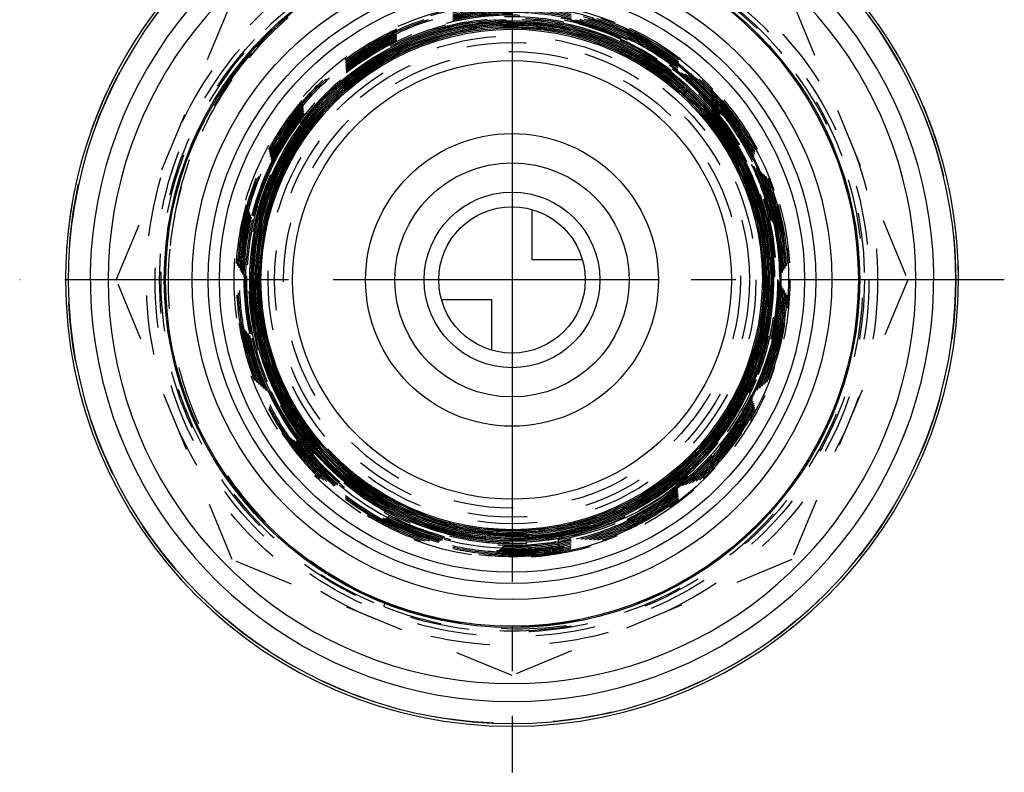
# Model space of a CAD drawing. Header units: millimetres. Extents: x 446 to 554, y 438 to 562.
# Tile 1 of 2: x 446 to 554, y 438 to 521. Entities that reach past the tile are written whole.
import ezdxf

# ---------------------------------------------------------------- set-up
doc = ezdxf.new("R2010")
doc.units = ezdxf.units.MM
doc.header["$LTSCALE"] = 65.185185
doc.linetypes.add('CENTER', pattern=[0.6, 0.375, -0.075, 0.075, -0.075])
doc.linetypes.add('HIDDEN', pattern=[0.2, 0.1, -0.1])
for name, color, linetype in [('ACHSEN_S', 7, 'CONTINUOUS'), ('KOERPER', 7, 'CONTINUOUS'), ('KONST.EL_MIT_GEO', 7, 'CONTINUOUS'), ('KURVEN', 7, 'CONTINUOUS')]:
    doc.layers.add(name, color=color, linetype=linetype)

msp = doc.modelspace()

# ---------------------------------------------------------------- linework, layer by layer
at = {"layer": 'ACHSEN_S', "color": 2, "linetype": 'CENTER'}
for p, q in [((500, 561.73), (500, 438.23)), ((553.8, 492.07), (446.2, 492.07))]:
    msp.add_line(p, q, dxfattribs=at)
at = {"layer": 'KOERPER', "color": 8, "linetype": 'HIDDEN'}
for radius in [48.5, 37.95]:
    msp.add_circle((500, 492.07), radius, dxfattribs=at)
msp.add_arc((500, 492.07), 48.8, 0, 180, dxfattribs=at)
at = {"layer": 'KOERPER', "color": 7, "linetype": 'Continuous'}
msp.add_arc((500, 492.07), 48.8, 180, 360, dxfattribs=at)
at = {"layer": 'KONST.EL_MIT_GEO', "color": 8, "linetype": 'HIDDEN'}
for p, q in [((456.75, 492.07), (469.42, 522.66)), ((530.58, 522.66), (543.25, 492.07)), ((469.42, 461.49), (456.75, 492.07)), ((543.25, 492.07), (530.58, 461.49)), ((505.01, 463.81), (505.28, 462.3)), ((500, 448.82), (469.42, 461.49)), ((530.58, 461.49), (500, 448.82)), ((486.15, 456.81), (485.97, 456.35))]:
    msp.add_line(p, q, dxfattribs=at)
for points in [[(507.76, 520.88), (509.4, 520.37), (511, 519.76), (512.56, 519.06), (514.08, 518.27), (515.55, 517.39), (516.97, 516.44), (518.33, 515.4), (519.63, 514.29), (520.86, 513.1), (522.01, 511.85), (523.1, 510.54), (524.1, 509.16), (525.03, 507.73), (525.87, 506.25), (526.62, 504.73), (527.28, 503.16), (527.85, 501.56), (528.33, 499.93), (528.71, 498.28), (529, 496.61), (529.19, 494.93), (529.28, 493.24), (529.27, 491.54), (529.17, 489.86), (528.97, 488.18), (528.67, 486.51), (528.28, 484.87), (527.79, 483.26), (527.21, 481.67), (526.54, 480.13), (525.79, 478.62), (524.95, 477.17), (524.02, 475.76), (523.02, 474.42), (521.94, 473.13), (520.79, 471.91), (519.57, 470.75), (518.29, 469.68), (516.94, 468.67), (515.55, 467.75), (514.1, 466.91), (512.61, 466.16), (511.07, 465.5), (509.5, 464.92), (507.91, 464.44), (506.28, 464.05), (505.01, 463.81)], [(471.26, 516.36), (472.56, 517.86), (474.01, 519.35), (475.54, 520.76)], [(505.01, 463.81), (503.66, 463.61), (501.95, 463.44), (500.23, 463.38), (498.52, 463.42), (496.8, 463.56), (495.1, 463.8), (493.42, 464.15), (491.76, 464.59), (490.13, 465.14), (488.54, 465.78), (486.99, 466.51), (485.48, 467.34), (484.03, 468.25), (482.63, 469.25), (481.3, 470.33), (480.03, 471.49), (478.83, 472.73), (477.72, 474.03), (476.68, 475.39), (475.72, 476.82), (474.85, 478.3), (474.08, 479.83), (473.39, 481.41), (472.8, 483.02), (472.31, 484.66), (471.92, 486.34), (471.62, 488.03), (471.43, 489.73), (471.35, 491.45), (471.36, 493.16), (471.48, 494.88), (471.7, 496.58), (472.02, 498.26), (472.44, 499.93), (472.97, 501.56), (473.58, 503.16), (474.3, 504.72), (475.1, 506.24), (475.99, 507.7), (476.97, 509.11), (478.04, 510.46), (479.18, 511.74), (480.39, 512.95), (481.68, 514.09), (483.03, 515.14), (484.44, 516.12), (485.91, 517), (487.43, 517.8), (488.99, 518.51), (490.6, 519.12), (492.23, 519.63), (493.9, 520.04), (495.58, 520.36), (497.28, 520.57)], [(502.42, 520.59), (504.12, 520.39), (505.81, 520.09), (507.48, 519.69), (509.12, 519.2), (510.73, 518.6), (512.3, 517.91), (513.82, 517.12), (515.29, 516.25), (516.71, 515.29), (518.07, 514.25), (519.37, 513.12), (520.59, 511.92), (521.74, 510.65), (522.82, 509.32), (523.81, 507.92), (524.71, 506.46), (525.53, 504.96), (526.25, 503.4), (526.88, 501.81), (527.42, 500.18), (527.85, 498.53), (528.19, 496.85), (528.42, 495.15), (528.55, 493.44), (528.58, 491.73), (528.51, 490.02), (528.33, 488.31), (528.05, 486.62), (527.67, 484.95), (527.2, 483.31), (526.62, 481.7), (525.95, 480.12), (525.19, 478.59), (524.33, 477.1), (523.39, 475.67), (522.36, 474.3), (521.26, 473), (520.08, 471.76), (518.82, 470.59), (517.5, 469.5), (516.12, 468.5), (514.67, 467.58), (513.18, 466.74), (511.64, 466), (510.05, 465.35), (508.43, 464.8), (506.78, 464.34), (505.11, 463.99), (503.42, 463.73), (501.71, 463.58), (500, 463.53), (498.29, 463.58), (496.59, 463.74), (494.89, 464), (493.22, 464.35), (491.57, 464.81), (489.95, 465.37), (488.37, 466.02), (486.83, 466.76), (485.34, 467.6), (483.9, 468.52), (482.52, 469.53), (481.2, 470.62), (479.95, 471.79), (478.77, 473.02), (477.67, 474.33), (476.65, 475.7), (475.71, 477.13), (474.86, 478.62), (474.1, 480.15), (473.43, 481.72), (472.86, 483.33), (472.39, 484.98), (472.01, 486.65), (471.74, 488.33), (471.57, 490.03), (471.5, 491.74), (471.53, 493.45), (471.66, 495.16), (471.9, 496.85), (472.24, 498.52), (472.68, 500.18), (473.21, 501.8), (473.85, 503.39), (474.57, 504.93), (475.39, 506.43), (476.3, 507.88), (477.29, 509.27), (478.36, 510.6), (479.51, 511.87), (480.74, 513.06), (482.03, 514.17), (483.39, 515.21), (484.81, 516.16), (486.28, 517.03), (487.8, 517.81), (489.36, 518.49), (490.97, 519.08), (492.6, 519.57), (494.27, 519.96), (495.95, 520.26), (497.65, 520.45), (499.35, 520.54)], [(520.85, 472.77), (519.65, 471.56), (518.38, 470.42), (517.05, 469.35), (515.66, 468.37), (514.21, 467.48), (512.7, 466.67), (511.16, 465.96), (509.57, 465.34), (507.95, 464.81), (506.3, 464.39), (504.62, 464.06), (502.93, 463.83), (501.23, 463.71), (499.53, 463.69), (497.83, 463.77), (496.13, 463.95), (494.45, 464.24), (492.79, 464.62), (491.16, 465.1), (489.56, 465.68), (487.99, 466.36), (486.47, 467.13), (485, 467.99), (483.58, 468.93), (482.22, 469.96), (480.93, 471.07), (479.7, 472.25), (478.55, 473.5), (477.48, 474.83), (476.48, 476.21), (475.58, 477.65), (474.76, 479.14), (474.03, 480.68), (473.39, 482.26), (472.85, 483.88), (472.41, 485.52), (472.07, 487.19), (471.83, 488.88), (471.69, 490.57), (471.65, 492.27), (471.71, 493.98), (471.88, 495.67), (472.15, 497.35), (472.52, 499.01), (472.98, 500.65), (473.55, 502.26), (474.21, 503.82), (474.96, 505.35), (475.8, 506.83), (476.73, 508.25), (477.75, 509.62), (478.84, 510.92), (480.01, 512.16), (481.26, 513.32), (482.57, 514.41), (483.94, 515.41), (485.37, 516.33), (486.85, 517.17), (488.39, 517.91), (489.96, 518.56), (491.57, 519.11), (493.21, 519.57), (494.87, 519.93), (496.55, 520.18), (498.24, 520.34), (499.94, 520.39), (501.64, 520.34), (503.34, 520.19), (505.02, 519.94), (506.68, 519.58), (508.32, 519.13), (509.93, 518.58), (511.51, 517.94), (513.04, 517.2), (514.52, 516.37), (515.95, 515.45), (517.33, 514.45), (518.64, 513.37), (519.88, 512.21), (521.05, 510.98), (522.15, 509.68), (523.17, 508.31), (524.1, 506.89), (524.94, 505.42), (525.7, 503.9), (526.36, 502.33), (526.93, 500.73), (527.4, 499.1), (527.77, 497.44), (528.04, 495.76), (528.21, 494.07), (528.28, 492.37), (528.24, 490.67), (528.1, 488.98), (527.87, 487.3), (527.53, 485.63), (527.09, 483.99), (526.55, 482.38), (525.92, 480.8), (525.2, 479.27), (524.38, 477.78), (523.48, 476.34), (522.49, 474.96), (521.42, 473.64), (520.27, 472.39), (519.05, 471.2), (517.76, 470.1), (516.41, 469.07), (514.99, 468.13), (513.53, 467.27), (512.01, 466.51), (510.45, 465.83), (508.86, 465.25), (507.23, 464.77), (505.58, 464.39), (503.9, 464.1), (502.22, 463.92), (500.52, 463.84), (498.82, 463.86), (497.13, 463.99), (495.45, 464.21), (493.78, 464.54), (492.14, 464.96), (490.52, 465.48), (488.94, 466.1), (487.4, 466.81), (485.91, 467.62), (484.47, 468.51), (483.08, 469.49), (481.75, 470.55), (480.49, 471.68), (479.3, 472.89), (478.19, 474.17), (477.38, 475.21)], [(477.38, 475.21), (476.61, 476.3), (475.71, 477.73), (474.89, 479.21), (474.17, 480.74), (473.54, 482.3), (473, 483.9), (472.56, 485.54), (472.22, 487.19), (471.98, 488.86), (471.84, 490.54), (471.8, 492.23), (471.86, 493.92), (472.02, 495.6), (472.29, 497.27), (472.65, 498.92), (473.11, 500.54), (473.66, 502.13), (474.32, 503.69), (475.06, 505.21), (475.89, 506.68), (476.81, 508.09), (477.81, 509.45), (478.89, 510.75), (480.05, 511.98), (481.28, 513.13), (482.57, 514.22), (483.93, 515.22), (485.34, 516.14), (486.81, 516.97), (488.32, 517.71), (489.88, 518.37), (491.47, 518.92), (493.1, 519.38), (494.74, 519.75), (496.41, 520.01), (498.09, 520.17), (499.77, 520.24), (501.46, 520.2), (503.14, 520.06), (504.81, 519.82), (506.46, 519.48), (508.09, 519.04), (509.69, 518.51), (511.26, 517.88), (512.78, 517.16), (514.26, 516.35), (515.68, 515.45), (517.05, 514.47), (518.36, 513.4), (519.61, 512.26), (520.78, 511.05), (521.88, 509.77), (522.9, 508.43), (523.83, 507.03), (524.69, 505.58), (525.45, 504.07), (526.12, 502.53), (526.7, 500.94), (527.18, 499.33), (527.56, 497.69), (527.85, 496.03), (528.03, 494.35), (528.12, 492.67), (528.1, 490.98), (527.98, 489.3), (527.77, 487.63), (527.45, 485.98), (527.03, 484.34), (526.52, 482.74), (525.91, 481.17), (525.21, 479.64), (524.42, 478.15), (523.54, 476.71), (522.58, 475.33), (521.53, 474.01), (520.41, 472.75), (519.22, 471.57), (517.95, 470.45), (516.62, 469.42), (515.24, 468.47), (513.79, 467.6), (512.3, 466.82), (510.77, 466.13), (509.19, 465.53), (507.58, 465.03), (505.95, 464.62), (504.3, 464.32), (502.62, 464.11), (500.94, 464), (499.26, 464), (497.58, 464.1), (495.91, 464.29), (494.25, 464.59), (492.62, 464.98), (491.01, 465.48), (489.43, 466.06), (487.89, 466.75), (486.4, 467.52), (484.95, 468.38), (483.56, 469.32), (482.23, 470.35), (480.96, 471.46), (479.76, 472.64), (478.63, 473.88), (477.58, 475.2), (476.61, 476.57), (475.72, 478), (474.93, 479.48), (474.22, 481.01), (473.6, 482.58), (473.08, 484.17), (472.66, 485.8), (472.33, 487.45), (472.11, 489.12), (471.98, 490.8), (471.96, 492.48), (472.03, 494.16), (472.21, 495.83), (472.49, 497.49), (472.86, 499.13), (473.33, 500.74), (473.9, 502.32), (474.56, 503.87), (475.32, 505.37), (476.16, 506.82), (477.09, 508.23), (478.1, 509.57), (479.19, 510.85), (480.35, 512.06), (481.59, 513.2), (482.89, 514.27), (484.25, 515.25), (485.67, 516.15), (487.14, 516.97), (488.65, 517.69), (490.21, 518.33), (491.8, 518.86), (493.42, 519.31), (495.07, 519.65), (496.73, 519.89), (498.4, 520.04), (500.08, 520.08), (501.76, 520.03), (503.43, 519.87), (505.09, 519.61), (506.73, 519.26), (508.35, 518.8), (509.94, 518.25), (511.49, 517.61), (513, 516.87), (514.46, 516.05), (515.87, 515.14), (517.22, 514.14), (518.51, 513.07), (519.74, 511.92), (520.89, 510.7), (521.97, 509.41), (522.97, 508.06), (523.88, 506.66), (524.72, 505.2), (525.46, 503.69), (526.11, 502.14), (526.66, 500.56), (527.12, 498.94), (527.48, 497.31), (527.74, 495.65), (527.91, 493.98), (527.97, 492.3), (527.93, 490.62), (527.79, 488.95), (527.55, 487.29), (527.22, 485.65), (526.78, 484.03), (526.25, 482.43), (525.62, 480.88), (524.9, 479.36), (524.09, 477.89), (523.2, 476.47), (522.22, 475.11), (521.16, 473.81), (520.03, 472.58), (518.82, 471.41), (517.55, 470.32), (516.21, 469.31), (514.81, 468.38), (513.36, 467.53), (511.87, 466.78), (510.33, 466.11), (508.75, 465.54), (507.14, 465.07), (505.51, 464.69), (503.86, 464.41), (502.19, 464.23), (500.52, 464.15), (498.84, 464.17), (497.17, 464.29), (495.51, 464.51), (493.86, 464.83), (492.24, 465.25)], [(492.24, 465.25), (490.64, 465.77), (489.08, 466.38), (487.56, 467.08), (486.08, 467.87), (484.66, 468.75), (483.29, 469.71), (481.98, 470.76), (480.73, 471.88), (479.55, 473.07), (478.45, 474.34), (477.43, 475.66), (476.48, 477.05), (475.63, 478.48), (474.86, 479.97), (474.18, 481.5), (473.59, 483.07), (473.1, 484.67), (472.71, 486.3), (472.41, 487.95), (472.21, 489.61), (472.12, 491.29), (472.12, 492.96), (472.23, 494.63), (472.43, 496.29), (472.73, 497.94), (473.14, 499.56), (473.64, 501.16), (474.23, 502.73), (474.92, 504.26), (475.7, 505.74), (476.56, 507.17), (477.51, 508.55), (478.54, 509.87), (479.65, 511.12), (480.83, 512.31), (482.08, 513.42), (483.39, 514.46), (484.77, 515.41), (486.2, 516.28), (487.68, 517.07), (489.2, 517.76), (490.76, 518.36), (492.36, 518.87), (493.98, 519.28), (495.62, 519.59), (497.28, 519.8), (498.95, 519.91), (500.62, 519.92), (502.29, 519.83), (503.96, 519.64), (505.6, 519.36), (507.23, 518.97), (508.83, 518.48), (510.4, 517.91), (511.93, 517.23), (513.42, 516.47), (514.86, 515.62), (516.25, 514.68), (517.57, 513.67), (518.84, 512.57), (520.03, 511.4), (521.16, 510.16), (522.2, 508.86), (523.17, 507.49), (524.05, 506.08), (524.85, 504.6), (525.55, 503.09), (526.17, 501.53), (526.69, 499.95), (527.11, 498.33), (527.44, 496.69), (527.66, 495.03), (527.79, 493.37), (527.81, 491.7), (527.74, 490.03), (527.57, 488.36), (527.29, 486.72), (526.92, 485.09), (526.45, 483.48), (525.88, 481.91), (525.23, 480.38), (524.48, 478.88), (523.64, 477.44), (522.72, 476.04), (521.71, 474.71), (520.63, 473.44), (519.47, 472.23), (518.24, 471.1), (516.95, 470.05), (515.59, 469.07), (514.18, 468.17), (512.72, 467.37), (511.21, 466.65), (509.67, 466.02), (508.08, 465.49), (506.47, 465.05), (504.84, 464.72), (503.18, 464.48), (501.52, 464.34), (499.85, 464.3), (498.18, 464.36), (496.52, 464.52), (494.87, 464.78), (493.24, 465.14), (491.64, 465.59), (490.06, 466.14), (488.52, 466.79), (487.02, 467.53), (485.57, 468.35), (484.17, 469.26), (482.83, 470.26), (481.55, 471.33), (480.34, 472.47), (479.2, 473.69), (478.14, 474.98), (477.15, 476.32), (476.24, 477.72), (475.43, 479.18), (474.7, 480.68), (474.06, 482.22), (473.52, 483.8), (473.07, 485.4), (472.72, 487.03), (472.46, 488.68), (472.31, 490.34), (472.26, 492.01), (472.31, 493.68), (472.45, 495.34), (472.7, 496.99), (473.05, 498.62), (473.49, 500.23), (474.03, 501.8), (474.66, 503.35), (475.22, 504.51)], [(475.22, 504.51), (475.83, 505.67), (476.7, 507.1), (477.64, 508.47), (478.67, 509.79), (479.78, 511.04), (480.96, 512.22), (482.2, 513.33), (483.51, 514.36), (484.89, 515.31), (486.31, 516.17), (487.79, 516.95), (489.31, 517.64), (490.86, 518.24), (492.45, 518.74), (494.07, 519.14), (495.71, 519.45), (497.37, 519.65), (499.03, 519.76), (500.7, 519.77), (502.36, 519.67), (504.02, 519.48), (505.66, 519.19), (507.28, 518.8), (508.87, 518.31), (510.43, 517.73), (511.96, 517.05), (513.44, 516.29), (514.87, 515.43), (516.25, 514.49), (517.57, 513.47), (518.82, 512.38), (520.01, 511.21), (521.12, 509.97), (522.16, 508.66), (523.11, 507.3), (523.99, 505.88), (524.77, 504.41), (525.47, 502.9), (526.07, 501.35), (526.58, 499.76), (527, 498.15), (527.31, 496.51), (527.53, 494.86), (527.64, 493.2), (527.66, 491.53), (527.57, 489.87), (527.39, 488.21), (527.11, 486.57), (526.72, 484.95), (526.25, 483.36), (525.67, 481.79), (525.01, 480.27), (524.25, 478.78), (523.4, 477.35), (522.47, 475.97), (521.46, 474.65), (520.37, 473.39), (519.21, 472.19), (517.98, 471.08), (516.68, 470.03), (515.32, 469.07), (513.91, 468.19), (512.45, 467.4), (510.94, 466.7), (509.39, 466.08), (507.81, 465.57), (506.2, 465.15), (504.56, 464.82), (502.92, 464.6), (501.26, 464.48), (499.59, 464.45), (497.93, 464.53), (496.28, 464.7), (494.64, 464.98), (493.01, 465.35), (491.42, 465.82), (489.85, 466.39), (488.33, 467.05), (486.84, 467.8), (485.4, 468.64), (484.02, 469.56), (482.7, 470.56), (481.43, 471.64), (480.24, 472.8), (479.11, 474.03), (478.07, 475.32), (477.1, 476.67), (476.21, 478.08), (475.41, 479.54), (474.7, 481.04), (474.09, 482.58), (473.56, 484.16), (473.14, 485.77), (472.81, 487.4), (472.58, 489.04), (472.45, 490.7), (472.41, 492.36), (472.48, 494.02), (472.65, 495.68), (472.92, 497.32), (473.29, 498.94), (473.75, 500.53), (474.31, 502.1), (474.96, 503.63), (475.7, 505.11), (476.53, 506.55), (477.45, 507.94), (478.44, 509.27), (479.52, 510.53), (480.67, 511.73), (481.89, 512.86), (483.18, 513.91), (484.52, 514.88), (485.93, 515.77), (487.38, 516.58), (488.88, 517.29), (490.42, 517.91), (491.99, 518.44), (493.6, 518.88), (495.22, 519.21), (496.87, 519.45), (498.52, 519.59), (500.18, 519.62), (501.84, 519.56), (503.49, 519.4), (505.13, 519.14), (506.75, 518.78), (508.35, 518.32), (509.91, 517.77), (511.44, 517.12), (512.93, 516.39), (514.37, 515.56), (515.76, 514.65), (517.09, 513.66), (518.36, 512.59), (519.56, 511.45), (520.69, 510.23), (521.75, 508.95), (522.72, 507.61), (523.62, 506.21), (524.42, 504.76), (525.14, 503.27), (525.77, 501.73), (526.3, 500.16), (526.74, 498.56), (527.08, 496.94), (527.32, 495.3), (527.47, 493.64), (527.51, 491.99), (527.45, 490.33), (527.3, 488.68), (527.04, 487.04), (526.69, 485.42), (526.24, 483.82), (525.69, 482.26), (525.05, 480.73), (524.32, 479.24), (523.5, 477.8), (522.6, 476.41), (521.61, 475.07), (520.54, 473.8), (519.4, 472.6), (518.19, 471.47), (516.92, 470.41), (515.58, 469.43), (514.19, 468.53), (512.74, 467.72), (511.25, 467), (509.72, 466.37), (508.15, 465.83), (506.55, 465.39), (504.93, 465.04), (503.29, 464.8), (501.64, 464.65), (499.99, 464.6), (498.33, 464.65), (496.68, 464.81), (495.04, 465.06), (493.42, 465.41), (491.83, 465.85), (490.26, 466.39), (488.73, 467.03), (487.24, 467.76), (485.8, 468.57), (484.41, 469.47), (483.08, 470.45), (481.81, 471.51), (480.6, 472.65), (479.47, 473.85), (478.41, 475.13), (477.42, 476.46), (476.52, 477.85), (475.71, 479.29), (474.99, 480.78), (474.35, 482.31), (473.81, 483.88), (473.37, 485.47), (473.02, 487.09), (472.77, 488.73)], [(501.06, 520.52), (502.76, 520.41), (504.46, 520.19), (506.13, 519.87), (507.79, 519.45), (509.42, 518.93), (511.01, 518.32), (512.56, 517.61), (514.07, 516.81), (515.53, 515.92), (516.93, 514.94), (518.27, 513.89), (519.54, 512.75), (520.75, 511.54), (521.87, 510.26), (522.92, 508.91), (523.89, 507.51), (524.77, 506.05), (525.57, 504.54), (526.27, 502.98), (526.87, 501.38), (527.38, 499.75), (527.79, 498.1), (528.1, 496.42), (528.31, 494.73), (528.41, 493.02), (528.42, 491.32), (528.32, 489.61), (528.12, 487.92), (527.82, 486.24), (527.42, 484.58), (526.92, 482.95), (526.32, 481.36), (525.63, 479.8), (524.85, 478.28), (523.97, 476.82), (523.01, 475.41), (521.97, 474.06), (520.85, 472.77)], [(472.77, 488.73), (472.62, 490.37), (472.57, 492.03), (472.61, 493.68), (472.76, 495.33), (473.01, 496.97), (473.36, 498.59), (473.8, 500.18), (474.34, 501.75), (474.97, 503.27), (475.69, 504.76), (476.5, 506.21), (477.4, 507.6), (478.37, 508.93), (479.43, 510.2), (480.56, 511.41), (481.77, 512.55), (483.04, 513.61), (484.37, 514.59), (485.75, 515.49), (487.19, 516.31), (488.68, 517.03), (490.2, 517.67), (491.77, 518.21), (493.36, 518.66), (494.97, 519.01), (496.61, 519.26), (498.25, 519.42), (499.91, 519.47), (501.56, 519.43), (503.21, 519.28), (504.84, 519.04), (506.46, 518.69), (508.05, 518.25), (509.62, 517.72), (511.15, 517.09), (512.63, 516.37), (514.08, 515.56), (515.47, 514.67), (516.8, 513.69), (518.07, 512.64), (519.28, 511.51), (520.42, 510.31), (521.48, 509.05), (522.46, 507.72), (523.36, 506.33), (524.18, 504.9), (524.91, 503.41), (525.55, 501.89), (526.09, 500.33), (526.54, 498.74), (526.89, 497.13), (527.15, 495.49), (527.3, 493.85), (527.36, 492.2), (527.31, 490.55), (527.17, 488.9), (526.93, 487.27), (526.59, 485.65), (526.15, 484.06), (525.62, 482.5), (524.99, 480.97), (524.27, 479.48), (523.47, 478.04), (522.58, 476.65), (521.6, 475.32), (520.55, 474.04), (519.43, 472.84), (518.23, 471.7), (516.96, 470.64), (515.64, 469.66), (514.26, 468.75), (512.82, 467.94), (511.34, 467.21), (509.82, 466.57), (508.26, 466.03), (506.67, 465.58), (505.06, 465.22), (503.43, 464.97), (501.79, 464.81), (500.14, 464.76), (498.49, 464.8), (496.84, 464.94), (495.21, 465.18), (493.6, 465.52), (492.01, 465.96), (490.45, 466.49), (488.92, 467.11), (487.43, 467.83), (485.99, 468.63), (484.82, 469.38)]]:
    msp.add_lwpolyline(points, dxfattribs=at)
for radius in [39.96, 39, 38.51, 37.95, 30.38, 26.66, 25.95, 24.97]:
    msp.add_circle((500, 492.07), radius, dxfattribs=at)
at = {"layer": 'KONST.EL_MIT_GEO', "color": 7, "linetype": 'Continuous'}
for radius in [38, 37.86, 34.95, 33.2, 31.97, 23.98]:
    msp.add_circle((500, 492.07), radius, dxfattribs=at)
for radius, start, end in [(48.8, 110.7699, 180), (48.5, 110.9983, 69.0017), (48.8, 0, 69.2301), (46.09, 112.9633, 67.0367), (44.13, 114.7658, 65.2342)]:
    msp.add_arc((500, 492.07), radius, start, end, dxfattribs=at)
at = {"layer": 'KONST.EL_MIT_GEO', "color": 8, "linetype": 'HIDDEN'}
for centre, radius, start, end in [((500, 492.07), 38.36, 288.8927, 87.7328), ((500.01, 492.08), 38.4, 105.3876, 139.8004), ((500.84, 491.91), 38.38, 117.395, 140.4174), ((500.37, 492.3), 37.9, 128.311, 139.614), ((500, 492.09), 30.26, 280.0542, 89.9978), ((499.99, 492.05), 29.73, 89.9755, 216.6798), ((499.99, 492.05), 29.61, 89.9754, 216.6797), ((499.99, 492.05), 29.45, 89.9753, 216.6791), ((499.99, 492.05), 29.3, 89.9752, 216.6778), ((499.98, 492.06), 29.26, 89.9575, 153.3097), ((499.98, 492.06), 29.13, 89.9574, 153.3095), ((499.98, 492.06), 28.98, 89.9541, 152.1644), ((500, 492.07), 28.95, 39.8556, 112.2644), ((499.9, 492.3), 28.71, 62.0372, 112.2538), ((499.98, 492.09), 29.11, 40.8804, 89.9552), ((499.98, 492.09), 28.96, 39.8106, 89.1364), ((499.75, 492.03), 28.19, 89.4988, 113.3234), ((500, 492.07), 28.24, 113.8228, 284.4031), ((499.74, 492.06), 28.15, 113.3185, 117.562), ((500, 492.07), 28.86, 338.9742, 62.4102), ((500, 492.09), 38.39, 139.7955, 248.5721), ((500.24, 492.42), 37.73, 139.6304, 140.4382), ((499.8, 491.97), 28.26, 117.5977, 172.069), ((499.98, 492.06), 27.55, 113.7706, 118.0265), ((500.16, 492.47), 37.64, 140.4185, 174.8541), ((499.98, 492.06), 27.86, 128.4037, 153.3028), ((500.01, 492.11), 29.07, 39.8046, 40.8771), ((500.01, 492.1), 29.07, 269.9761, 39.8301), ((500.1, 492.18), 28.8, 338.7075, 39.8156), ((500.01, 492.05), 29.3, 153.3237, 269.9715), ((500, 492.05), 29.16, 153.3095, 216.6596), ((500, 492.05), 29.01, 153.3083, 216.6649), ((500, 492.05), 29, 152.158, 153.3015), ((500.01, 492.05), 28.34, 166.9473, 216.6583), ((500.04, 491.93), 28.5, 172.0559, 219.734), ((500, 492.07), 28.44, 172.325, 313.5988), ((500.02, 492.06), 29.34, 216.6586, 269.9561), ((500.02, 492.06), 29.19, 216.6581, 269.9558), ((500.02, 492.06), 29.03, 216.6592, 269.9551), ((500.02, 492.06), 29.77, 216.6611, 269.9566), ((500.02, 492.06), 29.65, 216.6609, 269.9565), ((500.02, 492.06), 29.49, 216.66, 269.9563), ((500.07, 491.94), 28.53, 219.7161, 220.4068), ((500.02, 492.07), 28.82, 230.3002, 280.0112), ((500.18, 492.26), 27.56, 236.1343, 269.631), ((500.17, 492.29), 27.59, 269.6499, 294.9767), ((500.02, 492.13), 29.56, 269.9622, 280.0113), ((500.02, 492.13), 29.72, 269.9624, 280.0086), ((500.02, 492.13), 29.87, 269.9627, 280.006), ((500.02, 492.07), 29.66, 280.0185, 280.8638), ((500.02, 492.07), 29.81, 280.0159, 280.852), ((500.02, 492.13), 30.02, 269.9629, 280.0032), ((500.02, 492.13), 30.18, 269.9634, 280.0004), ((500.02, 492.14), 30.3, 269.9636, 280.0006), ((500.02, 492.07), 29.96, 280.013, 280.8797), ((500.27, 491.96), 37.88, 243.8157, 248.1271), ((499.98, 492.08), 38.37, 248.5977, 270.0364), ((500.67, 491.93), 38, 247.5437, 268.1765), ((500.68, 492.17), 38.24, 268.1755, 287.886), ((499.98, 492.07), 38.37, 270.0358, 288.929)]:
    msp.add_arc(centre, radius, start, end, dxfattribs=at)
for points, knots in [([(500, 522.24), (498.03, 522.24), (494.07, 521.85), (488.37, 520.13), (483.11, 517.32), (478.5, 513.54), (474.72, 508.93), (471.92, 503.68), (470.19, 497.97), (469.6, 492.04), (470.19, 486.11), (471.92, 480.41), (474.73, 475.16), (478.51, 470.55), (483.11, 466.77), (488.37, 463.96), (494.07, 462.23), (498.03, 461.84), (500, 461.84)], [0, 0, 0, 0, 0.062502, 0.125, 0.187499, 0.25, 0.3125, 0.375, 0.4375, 0.499999, 0.562499, 0.625, 0.6875, 0.749999, 0.812499, 0.874999, 0.937498, 1, 1, 1, 1]), ([(500, 522.08), (498.04, 522.09), (494.1, 521.7), (488.43, 519.98), (483.2, 517.19), (478.61, 513.43), (474.85, 508.85), (472.06, 503.62), (470.34, 497.94), (469.76, 492.04), (470.34, 486.14), (472.06, 480.47), (474.86, 475.24), (478.62, 470.66), (483.2, 466.9), (488.43, 464.1), (494.1, 462.38), (498.04, 461.99), (500, 461.99)], [0, 0, 0, 0, 0.062501, 0.124999, 0.187499, 0.249999, 0.3125, 0.374999, 0.4375, 0.5, 0.5625, 0.625, 0.687499, 0.75, 0.812501, 0.875001, 0.937499, 1, 1, 1, 1]), ([(500, 521.93), (498.05, 521.93), (494.13, 521.55), (488.49, 519.84), (483.28, 517.06), (478.72, 513.32), (474.98, 508.76), (472.2, 503.56), (470.49, 497.91), (469.91, 492.04), (470.49, 486.18), (472.2, 480.53), (474.99, 475.33), (478.73, 470.77), (483.29, 467.03), (488.49, 464.25), (494.13, 462.53), (498.05, 462.14), (500, 462.14)], [0, 0, 0, 0, 0.062502, 0.125, 0.1875, 0.249999, 0.312499, 0.374998, 0.437499, 0.499999, 0.562498, 0.624999, 0.687498, 0.749999, 0.812499, 0.874999, 0.937498, 1, 1, 1, 1]), ([(505.04, 463.68), (507.01, 464), (510.92, 465.06), (516.31, 467.83), (521.01, 471.64), (524.83, 476.35), (527.6, 481.73), (529.22, 487.57), (529.61, 493.61), (528.76, 499.61), (526.72, 505.31), (523.57, 510.48), (519.43, 514.91), (514.5, 518.42), (508.96, 520.87), (503.04, 522.16), (496.99, 522.25), (493.02, 521.5), (491.09, 520.94)], [0, 0, 0, 0, 0.062496, 0.124991, 0.187487, 0.249984, 0.312482, 0.37498, 0.437479, 0.499979, 0.562479, 0.62498, 0.687482, 0.749984, 0.812487, 0.874991, 0.937494, 1, 1, 1, 1]), ([(500, 522.31), (501.86, 522.31), (505.6, 521.96), (510.99, 520.41), (516.02, 517.89), (520.49, 514.5), (524.27, 510.33), (528.18, 503.97), (530.76, 494.82), (529.82, 485.36), (527.08, 478.42), (524.09, 473.66), (520.27, 469.53), (515.76, 466.19), (510.71, 463.73), (507.09, 462.74), (505.26, 462.42)], [0, 0, 0, 0, 0.062569, 0.125134, 0.187702, 0.250269, 0.312837, 0.375404, 0.500001, 0.624598, 0.687165, 0.749732, 0.812299, 0.874866, 0.937431, 1, 1, 1, 1]), ([(500, 461.99), (501.97, 461.99), (505.92, 462.37), (511.6, 464.1), (516.85, 466.9), (521.44, 470.67), (525.21, 475.26), (528.01, 480.5), (529.74, 486.19), (530.32, 492.11), (529.74, 498.02), (528.01, 503.71), (525.21, 508.95), (521.44, 513.54), (516.84, 517.31), (511.6, 520.12), (505.92, 521.85), (501.97, 522.24), (500, 522.24)], [0, 0, 0, 0, 0.062502, 0.125, 0.1875, 0.249999, 0.312499, 0.374998, 0.437499, 0.499999, 0.562498, 0.624998, 0.687498, 0.749999, 0.812499, 0.874999, 0.937498, 1, 1, 1, 1]), ([(500, 522.12), (501.84, 522.11), (505.53, 521.77), (510.88, 520.25), (515.86, 517.78), (520.29, 514.43), (524.04, 510.33), (527.95, 504.06), (530.56, 495.02), (529.71, 485.66), (527.06, 478.76), (524.16, 474.02), (520.43, 469.9), (516.01, 466.53), (511.05, 464.03), (507.49, 463), (505.68, 462.65)], [0, 0, 0, 0, 0.062569, 0.125134, 0.1877, 0.250267, 0.312835, 0.375401, 0.500002, 0.624604, 0.687171, 0.749737, 0.812303, 0.874868, 0.937435, 1, 1, 1, 1]), ([(500, 462.14), (501.96, 462.14), (505.89, 462.52), (511.54, 464.24), (516.76, 467.02), (521.33, 470.77), (525.08, 475.35), (527.87, 480.56), (529.59, 486.22), (530.16, 492.11), (529.58, 497.99), (527.87, 503.65), (525.08, 508.86), (521.33, 513.43), (516.76, 517.19), (511.54, 519.97), (505.89, 521.69), (501.96, 522.08), (500, 522.08)], [0, 0, 0, 0, 0.062501, 0.124999, 0.187499, 0.249999, 0.3125, 0.374999, 0.437499, 0.499998, 0.562498, 0.624999, 0.687499, 0.749999, 0.812499, 0.874999, 0.937498, 1, 1, 1, 1]), ([(500, 521.96), (501.83, 521.96), (505.51, 521.62), (510.82, 520.11), (515.78, 517.64), (520.19, 514.32), (523.92, 510.23), (527.81, 503.99), (530.4, 495), (529.56, 485.68), (526.92, 478.82), (524.03, 474.11), (520.32, 470.01), (515.92, 466.65), (510.98, 464.17), (507.44, 463.14), (505.64, 462.8)], [0, 0, 0, 0, 0.062569, 0.125134, 0.187701, 0.250268, 0.312834, 0.3754, 0.500003, 0.624603, 0.687169, 0.749735, 0.812303, 0.87487, 0.937436, 1, 1, 1, 1]), ([(500, 462.29), (501.95, 462.29), (505.86, 462.67), (511.49, 464.38), (516.68, 467.15), (521.22, 470.88), (524.96, 475.43), (527.73, 480.62), (529.44, 486.25), (530.01, 492.11), (529.43, 497.96), (527.72, 503.59), (524.95, 508.78), (521.22, 513.33), (516.67, 517.06), (511.48, 519.83), (505.86, 521.54), (501.95, 521.93), (500, 521.93)], [0, 0, 0, 0, 0.062502, 0.125, 0.1875, 0.25, 0.3125, 0.375, 0.4375, 0.500001, 0.5625, 0.625, 0.687499, 0.75, 0.812501, 0.875001, 0.937499, 1, 1, 1, 1]), ([(500, 461.96), (498.22, 461.96), (494.66, 462.28), (489.48, 463.69), (484.64, 466), (480.28, 469.13), (476.54, 472.98), (472.54, 478.89), (469.62, 487.47), (469.88, 496.53), (471.96, 503.36), (474.4, 508.14), (477.64, 512.41), (481.6, 516.04), (486.13, 518.91), (489.44, 520.26), (491.14, 520.79)], [0, 0, 0, 0, 0.062564, 0.125124, 0.187686, 0.250248, 0.312809, 0.37537, 0.500001, 0.62463, 0.687192, 0.749753, 0.812315, 0.874877, 0.937438, 1, 1, 1, 1]), ([(500, 521.63), (498.07, 521.63), (494.19, 521.25), (488.6, 519.56), (483.45, 516.81), (478.94, 513.1), (475.24, 508.59), (472.49, 503.44), (470.79, 497.85), (470.22, 492.04), (470.79, 486.24), (472.49, 480.65), (475.24, 475.5), (478.95, 470.99), (483.46, 467.28), (488.61, 464.53), (494.19, 462.83), (498.07, 462.45), (500, 462.45)], [0, 0, 0, 0, 0.062502, 0.125001, 0.1875, 0.25, 0.3125, 0.374999, 0.4375, 0.5, 0.5625, 0.624999, 0.687499, 0.75, 0.812501, 0.875, 0.937498, 1, 1, 1, 1]), ([(500, 521.47), (498.08, 521.47), (494.22, 521.1), (488.66, 519.41), (483.54, 516.68), (479.05, 512.99), (475.36, 508.5), (472.63, 503.38), (470.94, 497.82), (470.37, 492.04), (470.95, 486.27), (472.63, 480.71), (475.37, 475.59), (479.05, 471.1), (483.54, 467.41), (488.66, 464.67), (494.22, 462.99), (498.08, 462.6), (500, 462.6)], [0, 0, 0, 0, 0.062502, 0.125, 0.1875, 0.25, 0.312501, 0.375, 0.4375, 0.499999, 0.562499, 0.625, 0.6875, 0.75, 0.812499, 0.874999, 0.937498, 1, 1, 1, 1]), ([(500, 521.17), (498.1, 521.17), (494.28, 520.79), (488.78, 519.13), (483.71, 516.42), (479.27, 512.78), (475.62, 508.33), (472.91, 503.26), (471.25, 497.76), (470.68, 492.04), (471.25, 486.33), (472.92, 480.83), (475.63, 475.76), (479.27, 471.32), (483.71, 467.67), (488.78, 464.96), (494.28, 463.29), (498.1, 462.91), (500, 462.91)], [0, 0, 0, 0, 0.062502, 0.125, 0.1875, 0.249999, 0.312499, 0.374998, 0.437499, 0.499999, 0.562498, 0.624998, 0.687498, 0.749998, 0.812499, 0.874999, 0.937498, 1, 1, 1, 1]), ([(477.27, 475.13), (479.04, 472.76), (483.35, 468.54), (491.44, 464.54), (500.37, 463.23), (509.27, 464.75), (517.26, 468.95), (523.57, 475.4), (527.57, 483.49), (528.88, 492.42), (527.37, 501.32), (523.19, 509.32), (516.74, 515.64), (508.66, 519.66), (499.73, 520.99), (490.83, 519.51), (482.82, 515.35), (476.48, 508.93), (472.42, 500.87), (471.04, 491.95), (472.48, 483.04), (476.59, 475.01), (482.97, 468.63), (491.01, 464.52), (499.92, 463.08), (508.84, 464.45), (516.9, 468.5), (523.34, 474.83), (527.51, 482.83), (529.03, 491.73), (527.74, 500.66), (523.77, 508.76), (517.51, 515.26), (509.55, 519.52), (500.67, 521.14), (491.73, 519.95), (483.58, 516.08), (477.01, 509.89), (472.64, 501.99), (470.91, 493.14), (471.98, 484.18), (475.74, 475.97), (481.83, 469.31), (489.66, 464.84), (498.49, 462.97), (507.47, 463.9), (515.73, 467.52), (522.49, 473.5), (527.09, 481.26), (529.11, 490.06), (528.34, 499.05), (524.87, 507.37), (519.01, 514.24), (511.34, 518.99), (502.59, 521.18), (493.58, 520.59), (485.19, 517.28), (478.21, 511.57), (473.29, 504), (470.92, 495.29), (471.32, 486.28), (474.44, 477.81), (479.99, 470.7), (487.45, 465.62), (496.09, 463.04), (502.12, 463.17), (505.04, 463.68)], [0, 0, 0, 0, 0.015624, 0.031248, 0.046872, 0.062496, 0.07812, 0.093744, 0.109368, 0.124992, 0.140616, 0.156241, 0.171865, 0.187489, 0.203114, 0.218738, 0.234362, 0.249987, 0.265611, 0.281236, 0.29686, 0.312485, 0.328109, 0.343734, 0.359359, 0.374983, 0.390608, 0.406233, 0.421858, 0.437483, 0.453108, 0.468732, 0.484357, 0.499982, 0.515607, 0.531232, 0.546858, 0.562483, 0.578108, 0.593733, 0.609358, 0.624984, 0.640609, 0.656234, 0.67186, 0.687485, 0.70311, 0.718736, 0.734361, 0.749987, 0.765612, 0.781238, 0.796864, 0.812489, 0.828115, 0.843741, 0.859367, 0.874992, 0.890618, 0.906244, 0.92187, 0.937496, 0.953122, 0.968748, 0.984374, 1, 1, 1, 1]), ([(500, 521.81), (501.82, 521.81), (505.48, 521.47), (510.77, 519.96), (515.69, 517.51), (520.09, 514.2), (523.8, 510.14), (527.66, 503.93), (530.24, 494.99), (529.4, 485.72), (526.79, 478.89), (523.91, 474.2), (520.22, 470.12), (515.84, 466.79), (510.93, 464.31), (507.4, 463.29), (505.61, 462.95)], [0, 0, 0, 0, 0.062568, 0.125132, 0.187699, 0.250266, 0.312833, 0.3754, 0.5, 0.624602, 0.687169, 0.749735, 0.812302, 0.874868, 0.937435, 1, 1, 1, 1]), ([(500, 462.45), (501.94, 462.45), (505.83, 462.83), (511.43, 464.52), (516.59, 467.28), (521.11, 470.99), (524.83, 475.52), (527.59, 480.68), (529.28, 486.28), (529.86, 492.11), (529.28, 497.93), (527.58, 503.53), (524.82, 508.69), (521.11, 513.22), (516.59, 516.93), (511.42, 519.69), (505.83, 521.39), (501.94, 521.78), (500, 521.78)], [0, 0, 0, 0, 0.062502, 0.125, 0.1875, 0.249999, 0.312499, 0.374999, 0.437499, 0.499999, 0.562499, 0.625, 0.687499, 0.75, 0.812499, 0.874999, 0.937498, 1, 1, 1, 1]), ([(500, 521.66), (501.82, 521.65), (505.48, 521.31), (510.76, 519.8), (515.68, 517.34), (520.07, 514.02), (523.76, 509.94), (527.59, 503.71), (530.12, 494.75), (529.2, 485.49), (526.51, 478.69), (523.59, 474.03), (519.85, 470), (515.44, 466.72), (510.49, 464.31), (506.95, 463.34), (505.16, 463.02)], [0, 0, 0, 0, 0.062569, 0.125135, 0.187703, 0.250269, 0.312837, 0.375403, 0.500002, 0.624599, 0.687167, 0.749733, 0.812301, 0.874867, 0.937434, 1, 1, 1, 1]), ([(500, 462.6), (501.93, 462.6), (505.8, 462.98), (511.37, 464.67), (516.5, 467.41), (521.01, 471.1), (524.7, 475.6), (527.44, 480.74), (529.13, 486.31), (529.7, 492.11), (529.13, 497.9), (527.44, 503.47), (524.69, 508.61), (521, 513.11), (516.5, 516.8), (511.37, 519.55), (505.8, 521.24), (501.93, 521.62), (500, 521.63)], [0, 0, 0, 0, 0.062501, 0.124998, 0.187498, 0.249998, 0.312499, 0.374998, 0.437498, 0.499998, 0.562498, 0.624999, 0.687499, 0.749999, 0.8125, 0.875, 0.937498, 1, 1, 1, 1]), ([(500, 521.5), (501.92, 521.5), (505.77, 521.12), (511.32, 519.43), (516.43, 516.7), (520.91, 513.02), (524.59, 508.54), (527.33, 503.42), (529.01, 497.88), (529.58, 492.11), (529.01, 486.33), (527.33, 480.79), (524.6, 475.67), (520.92, 471.19), (516.44, 467.51), (511.32, 464.78), (505.77, 463.1), (501.92, 462.72), (500, 462.72)], [0, 0, 0, 0, 0.062502, 0.125, 0.1875, 0.250001, 0.312501, 0.375001, 0.437502, 0.500002, 0.562502, 0.625002, 0.687501, 0.750002, 0.812502, 0.875002, 0.937499, 1, 1, 1, 1]), ([(500, 462.75), (501.92, 462.75), (505.77, 463.13), (511.31, 464.81), (516.42, 467.54), (520.9, 471.21), (524.57, 475.69), (527.3, 480.8), (528.98, 486.34), (529.55, 492.11), (528.98, 497.87), (527.3, 503.41), (524.57, 508.52), (520.89, 513), (516.41, 516.67), (511.31, 519.41), (505.77, 521.09), (501.92, 521.47), (500, 521.47)], [0, 0, 0, 0, 0.062502, 0.125001, 0.1875, 0.25, 0.312499, 0.374999, 0.4375, 0.5, 0.562499, 0.624999, 0.687498, 0.749999, 0.8125, 0.875, 0.937498, 1, 1, 1, 1]), ([(500, 521.35), (501.91, 521.35), (505.74, 520.97), (511.26, 519.29), (516.35, 516.57), (520.8, 512.91), (524.46, 508.45), (527.18, 503.37), (528.86, 497.85), (529.42, 492.11), (528.86, 486.36), (527.19, 480.84), (524.47, 475.76), (520.81, 471.3), (516.35, 467.64), (511.26, 464.92), (505.74, 463.25), (501.91, 462.88), (500, 462.88)], [0, 0, 0, 0, 0.062502, 0.125, 0.1875, 0.250001, 0.312502, 0.375001, 0.437501, 0.5, 0.5625, 0.625001, 0.687501, 0.75, 0.8125, 0.874999, 0.937498, 1, 1, 1, 1]), ([(500, 462.91), (501.91, 462.91), (505.74, 463.28), (511.25, 464.95), (516.33, 467.66), (520.79, 471.32), (524.44, 475.77), (527.16, 480.86), (528.83, 486.37), (529.39, 492.11), (528.83, 497.84), (527.15, 503.35), (524.44, 508.43), (520.78, 512.89), (516.33, 516.55), (511.25, 519.26), (505.74, 520.94), (501.91, 521.32), (500, 521.32)], [0, 0, 0, 0, 0.062502, 0.125, 0.187499, 0.25, 0.3125, 0.375, 0.437499, 0.499999, 0.562499, 0.625, 0.687499, 0.749999, 0.812499, 0.874999, 0.937498, 1, 1, 1, 1]), ([(500, 463.06), (501.9, 463.06), (505.71, 463.43), (511.19, 465.09), (516.25, 467.79), (520.68, 471.43), (524.31, 475.86), (527.02, 480.92), (528.68, 486.4), (529.24, 492.11), (528.68, 497.81), (527.01, 503.29), (524.31, 508.35), (520.67, 512.78), (516.24, 516.42), (511.19, 519.12), (505.71, 520.79), (501.9, 521.16), (500, 521.17)], [0, 0, 0, 0, 0.062501, 0.124999, 0.187499, 0.249999, 0.3125, 0.374999, 0.4375, 0.5, 0.5625, 0.625, 0.687499, 0.75, 0.812501, 0.875001, 0.937499, 1, 1, 1, 1]), ([(500, 462.11), (498.23, 462.11), (494.68, 462.43), (489.54, 463.84), (484.72, 466.13), (480.38, 469.24), (476.66, 473.07), (472.68, 478.95), (469.77, 487.49), (470.04, 496.51), (472.1, 503.3), (474.53, 508.06), (477.76, 512.31), (481.69, 515.92), (486.2, 518.78), (489.5, 520.12), (491.19, 520.64)], [0, 0, 0, 0, 0.062563, 0.125122, 0.187684, 0.250246, 0.312808, 0.37537, 0.499999, 0.624629, 0.687192, 0.749753, 0.812315, 0.874877, 0.937438, 1, 1, 1, 1]), ([(500, 462.26), (498.23, 462.27), (494.69, 462.58), (489.54, 464), (484.73, 466.3), (480.4, 469.42), (476.7, 473.26), (472.76, 479.16), (469.9, 487.71), (470.22, 496.72), (472.34, 503.49), (474.81, 508.22), (478.08, 512.43), (482.05, 516), (486.59, 518.8), (489.9, 520.11), (491.59, 520.6)], [0, 0, 0, 0, 0.062564, 0.125125, 0.187688, 0.25025, 0.312813, 0.375375, 0.500002, 0.624628, 0.687191, 0.749753, 0.812315, 0.874876, 0.937437, 1, 1, 1, 1]), ([(475.1, 504.57), (473.79, 501.97), (471.98, 496.32), (472.04, 487.46), (474.83, 479.03), (480.09, 471.89), (487.3, 466.71), (495.75, 464.02), (504.62, 464.07), (513.05, 466.86), (520.2, 472.12), (525.38, 479.32), (528.08, 487.77), (528.05, 496.64), (525.28, 505.07), (520.05, 512.23), (512.86, 517.44), (504.43, 520.18), (495.55, 520.18), (487.11, 517.45), (479.92, 512.26), (474.68, 505.1), (471.89, 496.68), (471.83, 487.81), (474.5, 479.35), (479.64, 472.12), (486.76, 466.82), (495.16, 463.97), (504.03, 463.83), (512.51, 466.43), (519.79, 471.5), (525.15, 478.57), (528.09, 486.94), (528.32, 495.8), (525.82, 504.31), (520.83, 511.65), (513.83, 517.1), (505.5, 520.14), (496.63, 520.48), (488.09, 518.09), (480.69, 513.2), (475.14, 506.28), (471.98, 497.99), (471.51, 489.13), (473.77, 480.55), (478.55, 473.08), (485.38, 467.42), (493.61, 464.12), (502.46, 463.5), (511.07, 465.61), (518.63, 470.26), (524.41, 476.98), (527.86, 485.16), (528.65, 493.99), (526.71, 502.64), (522.22, 510.29), (515.61, 516.21), (507.51, 519.82), (498.69, 520.8), (490, 519.04), (482.26, 514.72), (476.2, 508.24), (472.4, 500.23), (471.22, 491.44), (472.77, 482.71), (475.53, 477.47), (477.27, 475.13)], [0, 0, 0, 0, 0.015624, 0.031248, 0.046872, 0.062496, 0.07812, 0.093744, 0.109368, 0.124992, 0.140616, 0.15624, 0.171865, 0.187489, 0.203113, 0.218738, 0.234362, 0.249986, 0.265611, 0.281235, 0.29686, 0.312485, 0.328109, 0.343734, 0.359358, 0.374983, 0.390608, 0.406233, 0.421857, 0.437482, 0.453107, 0.468732, 0.484357, 0.499982, 0.515607, 0.531232, 0.546857, 0.562482, 0.578108, 0.593733, 0.609358, 0.624983, 0.640609, 0.656234, 0.671859, 0.687485, 0.70311, 0.718736, 0.734361, 0.749987, 0.765612, 0.781238, 0.796863, 0.812489, 0.828115, 0.843741, 0.859366, 0.874992, 0.890618, 0.906244, 0.92187, 0.937496, 0.953122, 0.968748, 0.984374, 1, 1, 1, 1]), ([(479.52, 473.82), (481.21, 471.93), (484.16, 469.42), (488.63, 467), (493.4, 465.22), (499.75, 464.27), (506.13, 465.1), (510.93, 466.78), (515.45, 469.12), (520.43, 473.18), (524.83, 479.5), (527.33, 486.78), (527.75, 494.47), (526.04, 501.98), (522.33, 508.73), (516.93, 514.22), (510.22, 518.01), (502.74, 519.82), (495.04, 519.52), (487.72, 517.12), (481.34, 512.82), (476.37, 506.93), (473.21, 499.91), (472.08, 492.29), (473.07, 484.66), (476.12, 477.58), (480.98, 471.61), (487.28, 467.19), (494.55, 464.66), (502.24, 464.2), (509.76, 465.86), (516.54, 469.51), (522.07, 474.87), (525.93, 481.54), (527.83, 489), (527.62, 496.7), (525.32, 504.05), (521.11, 510.49), (515.3, 515.55), (508.34, 518.84), (500.74, 520.1), (493.09, 519.25), (485.95, 516.35), (479.88, 511.62), (475.31, 505.42), (472.61, 498.21), (471.97, 490.54), (473.43, 482.98), (476.9, 476.1), (482.1, 470.42), (488.64, 466.37), (496.05, 464.25), (503.75, 464.21), (511.17, 466.27), (517.75, 470.26), (523.01, 475.88), (526.54, 482.72), (528.09, 490.27), (527.54, 497.95), (524.92, 505.19), (520.44, 511.45), (514.44, 516.27), (508.52, 518.78), (503.53, 519.77), (498.45, 520.07), (492.1, 519.14), (486.23, 516.52), (482.11, 513.53), (478.43, 510.02), (476.24, 506.84), (475.1, 504.57)], [0, 0, 0, 0, 0.015622, 0.023452, 0.031282, 0.046904, 0.062525, 0.070355, 0.078185, 0.093807, 0.109429, 0.125051, 0.140673, 0.156295, 0.171918, 0.18754, 0.203162, 0.218784, 0.234406, 0.250029, 0.265651, 0.281273, 0.296896, 0.312518, 0.32814, 0.343763, 0.359385, 0.375008, 0.39063, 0.406253, 0.421875, 0.437498, 0.45312, 0.468743, 0.484366, 0.499988, 0.515611, 0.531234, 0.546857, 0.562479, 0.578102, 0.593725, 0.609348, 0.624971, 0.640593, 0.656216, 0.671839, 0.687462, 0.703085, 0.718708, 0.734331, 0.749954, 0.765577, 0.781201, 0.796824, 0.812447, 0.82807, 0.843693, 0.859316, 0.87494, 0.890563, 0.906186, 0.92181, 0.92964, 0.93747, 0.953093, 0.968716, 0.976547, 0.984376, 1, 1, 1, 1]), ([(516.27, 469.56), (517.77, 470.64), (520.55, 473.11), (523.9, 477.55), (526.31, 482.57), (527.68, 487.97), (527.95, 493.53), (527.11, 499.03), (525.2, 504.26), (522.3, 509.01), (518.51, 513.09), (513.99, 516.34), (508.91, 518.63), (503.49, 519.87), (497.92, 520.02), (492.44, 519.06), (487.25, 517.04), (484.12, 515.03), (482.68, 513.89)], [0, 0, 0, 0, 0.0625, 0.124999, 0.187499, 0.249999, 0.312499, 0.374999, 0.437499, 0.499999, 0.562499, 0.624999, 0.687499, 0.749999, 0.812499, 0.874999, 0.9375, 1, 1, 1, 1]), ([(500, 520.21), (503.11, 520.19), (509.37, 519.08), (517.66, 514.44), (523.97, 507.34), (527.59, 498.55), (528.09, 489.05), (525.41, 479.93), (519.87, 472.22), (514.64, 468.59), (511.82, 467.28)], [0, 0, 0, 0, 0.125013, 0.250023, 0.375028, 0.50003, 0.625028, 0.750022, 0.875013, 1, 1, 1, 1]), ([(489.03, 518.86), (485.97, 517.61), (480.23, 514.02), (473.98, 506.07), (470.78, 496.46), (471, 486.35), (474.63, 476.9), (481.23, 469.22), (490.02, 464.22), (496.69, 463.06), (500, 463.06)], [0, 0, 0, 0, 0.124998, 0.249998, 0.374997, 0.499996, 0.624997, 0.749997, 0.874998, 1, 1, 1, 1]), ([(519.61, 471.48), (521.26, 473.03), (524.2, 476.53), (527.24, 482.67), (528.74, 489.35), (528.62, 496.2), (526.9, 502.83), (523.67, 508.87), (519.12, 513.98), (515.36, 516.59), (513.36, 517.65)], [0, 0, 0, 0, 0.124997, 0.249994, 0.374992, 0.499992, 0.624992, 0.749994, 0.874995, 1, 1, 1, 1]), ([(462.68, 495.84), (462.88, 497.71), (463.54, 501.43), (465.91, 508.56), (468.87, 513.48), (471.26, 516.36)], [0, 0, 0, 0, 0.250307, 0.500629, 1, 1, 1, 1]), ([(487.04, 516.38), (485.42, 515.52), (482.36, 513.47), (478.47, 509.56), (475.43, 504.95), (473.36, 499.83), (472.35, 494.4), (472.43, 488.88), (473.6, 483.48), (475.82, 478.43), (479, 473.91), (483, 470.11), (487.68, 467.18), (492.84, 465.23), (498.29, 464.34), (503.81, 464.54), (509.17, 465.83), (512.52, 467.39), (514.09, 468.32)], [0, 0, 0, 0, 0.0625, 0.124999, 0.187499, 0.249999, 0.312499, 0.374999, 0.437499, 0.499999, 0.562499, 0.624999, 0.687499, 0.749999, 0.812499, 0.874999, 0.9375, 1, 1, 1, 1]), ([(484.81, 515.23), (483.27, 514.23), (480.39, 511.9), (476.85, 507.62), (474.22, 502.73), (472.62, 497.42), (472.09, 491.89), (472.68, 486.37), (474.34, 481.07), (477.02, 476.21), (480.61, 471.97), (484.97, 468.53), (489.92, 466.02), (495.27, 464.54), (500.81, 464.14), (506.32, 464.85), (511.57, 466.63), (514.78, 468.49), (516.27, 469.56)], [0, 0, 0, 0, 0.0625, 0.124999, 0.187499, 0.249999, 0.312499, 0.374999, 0.437499, 0.499999, 0.562499, 0.624999, 0.687499, 0.749999, 0.812499, 0.874999, 0.9375, 1, 1, 1, 1]), ([(483.55, 457.97), (480.12, 459.66), (473.73, 464.11), (466.62, 473.34), (462.61, 484.27), (462.26, 492.04), (462.68, 495.84)], [0, 0, 0, 0, 0.250045, 0.500068, 0.750069, 1, 1, 1, 1]), ([(478.34, 473.45), (479.94, 471.58), (483.64, 468.23), (490.27, 464.8), (497.57, 463.18), (505.03, 463.49), (512.17, 465.68), (518.52, 469.62), (523.65, 475.05), (526.04, 479.43), (526.93, 481.72)], [0, 0, 0, 0, 0.124997, 0.249995, 0.374994, 0.499993, 0.624994, 0.749995, 0.874996, 1, 1, 1, 1]), ([(484.82, 469.38), (484.49, 469.6), (483.86, 470.04), (482.93, 470.75), (482.03, 471.5), (481.16, 472.29), (480.33, 473.11), (479.73, 473.75), (479.33, 474.18), (479.17, 474.36), (479.04, 474.51), (478.96, 474.6), (478.89, 474.67), (478.85, 474.72), (478.82, 474.75), (478.8, 474.77), (478.8, 474.78), (478.78, 474.79), (478.79, 474.77), (478.79, 474.75), (478.81, 474.72), (478.84, 474.68), (478.9, 474.6), (478.97, 474.5), (479.06, 474.38), (479.18, 474.23), (479.34, 474.04), (479.46, 473.89), (479.52, 473.82)], [0, 0, 0, 0, 0.125061, 0.25012, 0.37518, 0.500238, 0.625295, 0.750348, 0.78161, 0.812869, 0.828497, 0.84412, 0.851915, 0.859779, 0.863432, 0.865691, 0.86813, 0.86923, 0.870776, 0.873156, 0.875147, 0.882853, 0.890642, 0.906254, 0.921874, 0.937496, 0.968746, 1, 1, 1, 1]), ([(507.02, 464.72), (504.56, 464.16), (499.44, 463.69), (491.89, 465.08), (484.98, 468.45), (481.16, 471.88), (479.52, 473.82)], [0, 0, 0, 0, 0.250018, 0.500024, 0.750018, 1, 1, 1, 1]), ([(519.61, 471.48), (517.86, 469.84), (513.92, 466.99), (509.37, 465.26), (507.02, 464.72)], [0, 0, 0, 0, 0.500111, 1, 1, 1, 1])]:
    msp.add_open_spline(points, degree=3, knots=knots, dxfattribs=at)
at = {"layer": 'KURVEN', "color": 40, "linetype": 'Continuous'}
for p, q in [((500, 508.07), (500, 476.07)), ((502.2, 494.27), (502.2, 499.77)), ((507.69, 494.27), (502.2, 494.27)), ((516, 492.07), (484, 492.07)), ((497.8, 489.88), (492.31, 489.88)), ((497.8, 484.38), (497.8, 489.88))]:
    msp.add_line(p, q, dxfattribs=at)
for radius in [16, 12.8, 9.6, 8]:
    msp.add_circle((500, 492.07), radius, dxfattribs=at)

doc.saveas('drawing.dxf')
